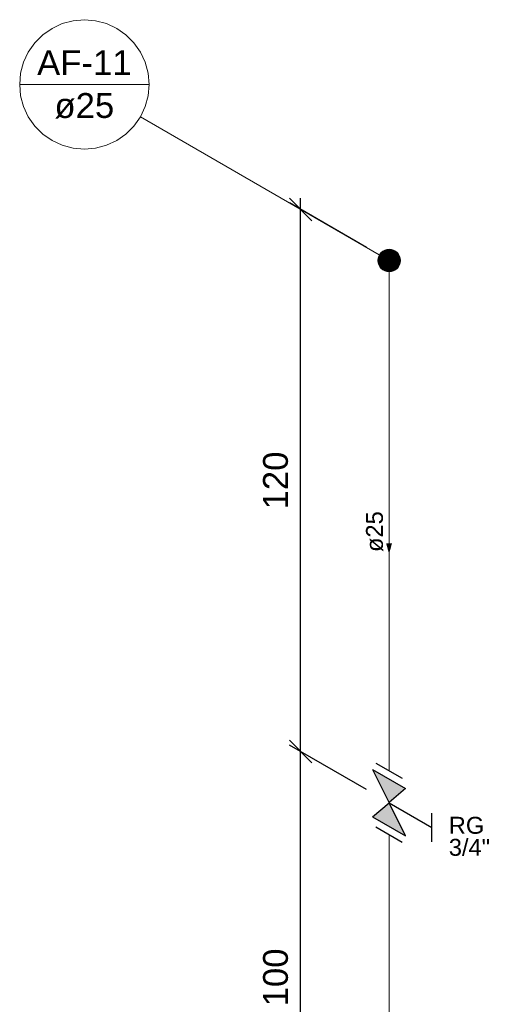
# Model space of a CAD drawing. Header units: millimetres. Extents: x 26 to 1362, y 24 to 358.
# Tile 149 of 256: x 735.08 to 739.27, y 322.08 to 330.8. Entities that reach past the tile are written whole.
import ezdxf

# ---------------------------------------------------------------- set-up
doc = ezdxf.new("R2010")
doc.units = ezdxf.units.MM
for name, color, linetype, lineweight in [('AF-Colunas', 4, 'Continuous', 5), ('AF-Condutos', 4, 'Continuous', 5), ('AF-Indicação coluna', 5, 'Continuous', 5), ('AF-Sentido conduto', 9, 'Continuous', 5), ('AF-Textos conduto', 7, 'Continuous', 5), ('Cotas', 1, 'Continuous', 5), ('Texto da cota', 7, 'Continuous', 5), ('Textos', 7, 'Continuous', 5)]:
    doc.layers.add(name, color=color, linetype=linetype, lineweight=lineweight)
doc.layers.add('Simbolos', color=5, linetype='Continuous')
doc.layers.add('Simbolos_int', color=2, linetype='Continuous')
doc.styles.add('arial', font='arial.ttf')
doc.styles.get("Standard").update_dxf_attribs({"font": 'arial.ttf'})
doc.dimstyles.new('UM_25.000000', dxfattribs={"dimtxt": 0.18, "dimasz": 0.2, "dimexe": 0.1, "dimexo": 0.2, "dimgap": 0, "dimtad": 1, "dimtih": 1, "dimtoh": 1, "dimdec": 1, "dimlfac": 25, "dimzin": 0, "dimdsep": 46, "dimtxsty": 'Standard', "dimcen": 0.09, "dimdle": 0.1, "dimadec": 1, "dimazin": 2, "dimtfac": 1, "dimtdec": 4, "dimtofl": 0, "dimtmove": 0, "dimatfit": 3, "dimfxl": 1, "dimtolj": 1, "dimarcsym": 0})

# ---------------------------------------------------------------- blocks, each defined once
blk = doc.blocks.new('_Oblique')
at = {"color": 0, "linetype": 'ByBlock', "lineweight": -2}
blk.add_line((-0.5, -0.5), (0.5, 0.5), dxfattribs=at)
blk = doc.blocks.new('*D367')
at = {"layer": 'Cotas', "color": 0, "lineweight": -2, "transparency": 16777216}
for p, q in [((737.5681, 320.221), (737.5681, 324.421)), ((738.1521, 323.9838), (737.4681, 324.3787)), ((738.1521, 319.9838), (737.4681, 320.3787))]:
    blk.add_line(p, q, dxfattribs=at)
at = {"layer": 'DEFPOINTS', "color": 0, "transparency": 16777216}
for p in [(737.5681, 324.321), (738.3521, 323.8684), (738.3521, 319.8684)]:
    blk.add_point(p, dxfattribs=at)
at = {"layer": 'Cotas', "color": 0, "lineweight": -2, "transparency": 16777216, "xscale": 0.2, "yscale": 0.2, "zscale": 0.2}
for p, rotation in [((737.5681, 324.321), 90), ((737.5681, 320.321), 270)]:
    blk.add_blockref('_Oblique', p, dxfattribs=dict(at, rotation=rotation))
blk = doc.blocks.new('*D368')
at = {"layer": 'Cotas', "color": 0, "lineweight": -2, "transparency": 16777216}
for p, q in [((737.5681, 324.221), (737.5681, 329.221)), ((738.1521, 328.7838), (737.4681, 329.1787)), ((738.1521, 323.9838), (737.4681, 324.3787))]:
    blk.add_line(p, q, dxfattribs=at)
at = {"layer": 'DEFPOINTS', "color": 0, "transparency": 16777216}
for p in [(737.5681, 329.121), (738.3521, 328.6684), (738.3521, 323.8684)]:
    blk.add_point(p, dxfattribs=at)
at = {"layer": 'Cotas', "color": 0, "lineweight": -2, "transparency": 16777216, "xscale": 0.2, "yscale": 0.2, "zscale": 0.2}
for p, rotation in [((737.5681, 329.121), 90), ((737.5681, 324.321), 270)]:
    blk.add_blockref('_Oblique', p, dxfattribs=dict(at, rotation=rotation))

msp = doc.modelspace()

# ---------------------------------------------------------------- hatches: boundary and pattern name
at = {"layer": 'AF-Sentido conduto', "linetype": 'Continuous'}
msp.add_hatch(color=256, dxfattribs=at).paths.add_polyline_path([(738.3521, 326.0684), (738.378, 326.165), (738.3262, 326.165)])
at = {"layer": 'Simbolos', "linetype": 'Continuous'}
for points in [[(738.2064, 324.1625), (738.4973, 323.9945), (738.3521, 323.8684)], [(738.3521, 323.8684), (738.2064, 323.7425), (738.4973, 323.5745)]]:
    msp.add_hatch(color=256, dxfattribs=at).paths.add_polyline_path(points)

# ---------------------------------------------------------------- linework, layer by layer
at = {"layer": 'AF-Colunas', "const_width": 0.1}
msp.add_lwpolyline([(738.4021, 328.6684, 1), (738.3021, 328.6684, 1)], format="xyb", close=True, dxfattribs=at)
at = {"layer": 'AF-Colunas'}
msp.add_circle((738.3521, 328.6684), 0.1, dxfattribs=at)
at = {"layer": 'AF-Condutos'}
for p, q in [((738.3521, 328.5684), (738.3521, 324.1512)), ((738.3521, 323.5856), (738.3521, 320.0684))]:
    msp.add_line(p, q, dxfattribs=at)
at = {"layer": 'AF-Indicação coluna'}
for p, q in [((735.0773, 330.2281), (736.2239, 330.2281)), ((736.1471, 329.9414), (738.2655, 328.7184))]:
    msp.add_line(p, q, dxfattribs=at)
msp.add_lwpolyline([(736.2239, 330.2281), (736.2152, 330.3276), (736.1893, 330.4242), (736.1471, 330.5147), (736.0898, 330.5966), (736.0191, 330.6672), (735.9373, 330.7246), (735.8467, 330.7668), (735.7502, 330.7927), (735.6506, 330.8014), (735.5511, 330.7927), (735.4545, 330.7668), (735.364, 330.7246), (735.2821, 330.6672), (735.2114, 330.5966), (735.1541, 330.5147), (735.1119, 330.4242), (735.086, 330.3276), (735.0773, 330.2281), (735.086, 330.1285), (735.1119, 330.032), (735.1541, 329.9414), (735.2114, 329.8596), (735.2821, 329.7889), (735.364, 329.7316), (735.4545, 329.6894), (735.5511, 329.6635), (735.6506, 329.6548), (735.7502, 329.6635), (735.8467, 329.6894), (735.9373, 329.7316), (736.0191, 329.7889), (736.0898, 329.8596), (736.1471, 329.9414), (736.1893, 330.032), (736.2152, 330.1285), (736.2239, 330.2281)], dxfattribs=at)
at = {"layer": 'AF-Sentido conduto'}
msp.add_lwpolyline([(738.3521, 326.4684), (738.3521, 326.0684)], dxfattribs=at)
at = {"layer": 'Simbolos'}
for p, q in [((738.2064, 324.1625), (738.4973, 323.9945)), ((738.2064, 324.1625), (738.3521, 323.8684)), ((738.4973, 323.9945), (738.3516, 323.8687)), ((738.2064, 323.7425), (738.3521, 323.8684)), ((738.3521, 323.8684), (738.7325, 323.6488)), ((738.4973, 323.5745), (738.3521, 323.8684)), ((738.2064, 323.7425), (738.4973, 323.5745)), ((738.7325, 323.5228), (738.7325, 323.7748))]:
    msp.add_line(p, q, dxfattribs=at)
at = {"layer": 'Simbolos_int'}
for p, q in [((738.2349, 324.2188), (738.4677, 324.0844)), ((738.2349, 323.6532), (738.4677, 323.5188))]:
    msp.add_line(p, q, dxfattribs=at)

# ---------------------------------------------------------------- texts
at = {"layer": 'AF-Indicação coluna', "char_height": 0.22, "attachment_point": 8, "line_spacing_factor": 0.6, "style": 'arial'}
for s, insert, width in [('AF-11', (735.6506, 330.3107), 1.633887), ('ø25', (735.6506, 329.9255), 1.033887)]:
    msp.add_mtext(s, dxfattribs=dict(at, insert=insert, width=width))
at = {"layer": 'AF-Textos conduto', "insert": (738.3016, 326.2684), "char_height": 0.15, "width": 0.723721, "attachment_point": 8, "rotation": 90.00021, "line_spacing_factor": 0.6, "style": 'arial'}
msp.add_mtext('ø25', dxfattribs=at)
at = {"layer": 'Texto da cota', "char_height": 0.22, "width": 1.041074, "attachment_point": 8, "rotation": 90.00021, "line_spacing_factor": 0.9, "style": 'arial'}
for s, insert in [('120', (737.4581, 326.721)), ('100', (737.4581, 322.321))]:
    msp.add_mtext(s, dxfattribs=dict(at, insert=insert))
at = {"layer": 'Textos', "char_height": 0.15, "attachment_point": 7, "line_spacing_factor": 0.6, "style": 'arial'}
for s, insert, width in [('RG', (738.8817, 323.5909), 0.63), ('3/4"', (738.8817, 323.3959), 0.732949)]:
    msp.add_mtext(s, dxfattribs=dict(at, insert=insert, width=width))

# ---------------------------------------------------------------- dimensions: what is measured, and where the dimension line sits
at = {"layer": 'Cotas'}
for base, p1, p2, picture, middle in [((737.5681, 329.121), (738.3521, 323.8684), (738.3521, 328.6684), '*D368', (737.3481, 326.721)), ((737.5681, 324.321), (738.3521, 319.8684), (738.3521, 323.8684), '*D367', (737.3481, 322.321))]:
    dim = msp.add_linear_dim(base=base, p1=p1, p2=p2, angle=90, text=' ', dimstyle='UM_25.000000', override={"dimtxt": 0.22, "dimasz": 0.2, "dimexe": 0.1, "dimexo": 0.2, "dimtad": 1, "dimtih": 0, "dimtoh": 0, "dimdec": 1, "dimlfac": 25, "dimzin": 8, "dimtxsty": 'arial', "dimblk": 'Oblique', "dimblk1": 'Oblique', "dimblk2": 'Oblique', "dimsah": 1, "dimdle": 0.1, "dimse1": 0, "dimse2": 0, "dimclrt": 256, "dimadec": 1, "dimazin": 3, "dimtmove": 2, "dimldrblk": 'Oblique'}, dxfattribs=at)
    dim.commit()
    dim.dimension.update_dxf_attribs({"geometry": picture, "text_midpoint": middle, "dimtype": 160, "text_rotation": 90})

doc.saveas('drawing.dxf')
